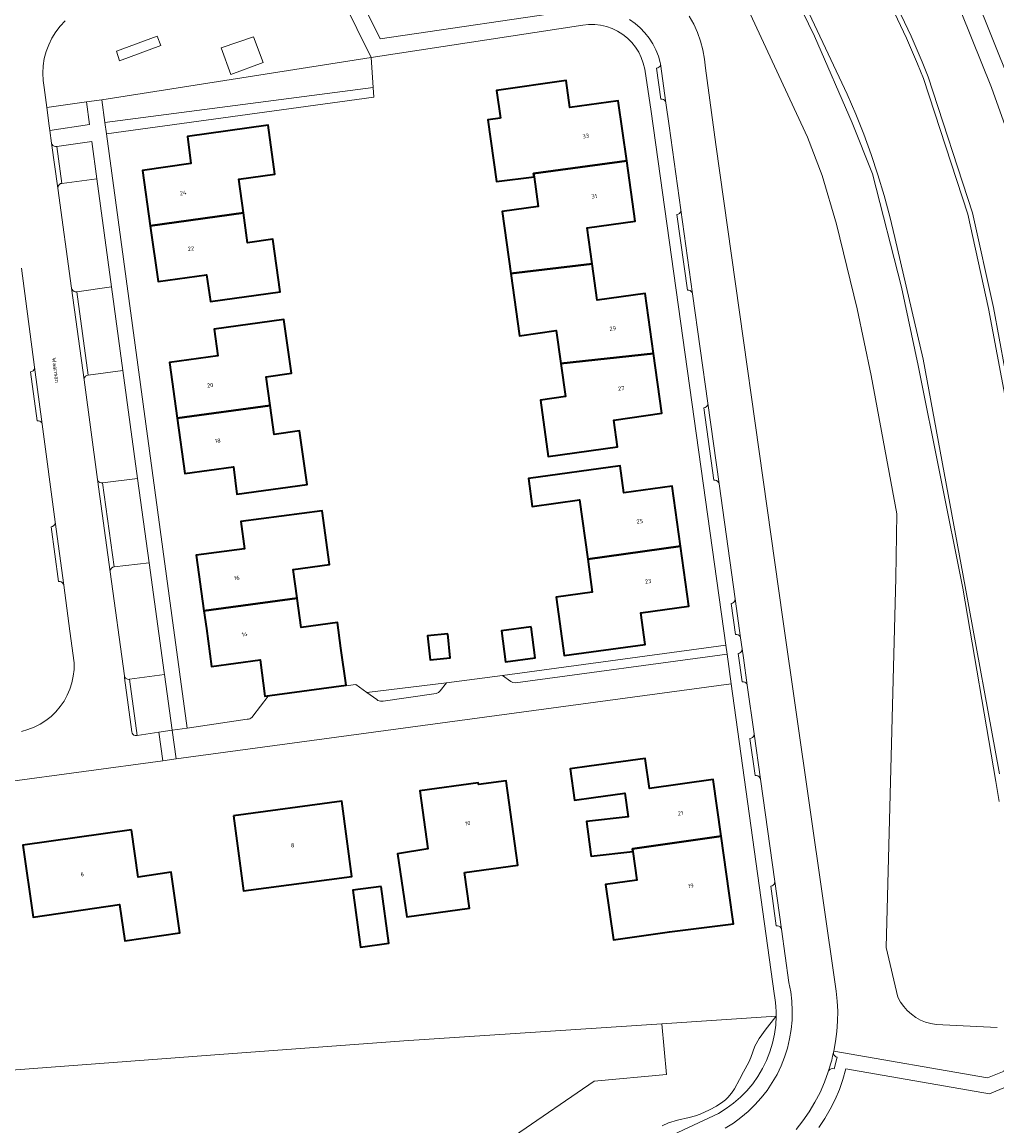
# Model space of a CAD drawing. Header units: metres. Extents: x 229229 to 231729, y 593167 to 595667.
# Tile 215 of 256: x 231345 to 231451, y 593946 to 594066. Entities that reach past the tile are written whole.
import ezdxf
from ezdxf.enums import TextEntityAlignment as Align

# ---------------------------------------------------------------- set-up
doc = ezdxf.new("R2010")
doc.units = ezdxf.units.M
for name, color, linetype, lineweight in [('B-WE-GR-BEPLANTING_CULTUUR_VASTE PLANTENVAK-GV', 90, 'Continuous', 18), ('B-WE-GR-GRAS-GV', 60, 'Continuous', 13), ('B-WE-GR-GROENVOORZIENING-GV', 80, 'Continuous', 18), ('B-WE-OG-BEBOUWING-GV', 7, 'Continuous', 35), ('B-WE-OG-BEBOUWING-T18', 10, 'Continuous', 18), ('B-WE-OG-TERREIN_ERF-GV', 7, 'Continuous', 18), ('B-WE-OG-TOPOGRAFIE-T18', 10, 'Continuous', 18), ('B-WE-OG-WATER-GV', 130, 'Continuous', 18), ('B-WE-OG-WATER_SLOOT-GV', 120, 'Continuous', 18), ('B-WE-VH-VERHARDING_GESLOTEN-GV', 252, 'Continuous', 18), ('B-WE-VH-VERHARDING_OPEN-GV', 252, 'Continuous', 18)]:
    doc.layers.add(name, color=color, linetype=linetype, lineweight=lineweight)
doc.styles.add('NLCS-ISO-M250-T18', font='NLCS-ISO.ttf', dxfattribs={"height": 0.45})

msp = doc.modelspace()

# ---------------------------------------------------------------- linework, layer by layer
at = {"layer": 'B-WE-GR-BEPLANTING_CULTUUR_VASTE PLANTENVAK-GV'}
for points in [[(231383.022, 594061.686), (231353.923, 594057.121), (231354.257, 594054.662), (231383.238, 594058.422)], [(231348.247, 594054.303), (231348.317, 594053.799), (231352.613, 594054.453), (231352.287, 594056.898), (231347.986, 594056.275)], [(231353.402, 594048.576), (231349.623, 594048.085), (231349.478, 594048.05), (231349.35, 594047.972), (231349.253, 594047.858), (231349.196, 594047.72), (231349.185, 594047.571), (231350.668, 594036.757), (231350.716, 594036.619), (231350.804, 594036.502), (231350.924, 594036.417), (231351.064, 594036.375), (231351.21, 594036.377), (231354.965, 594036.893)], [(231356.193, 594027.873), (231352.448, 594027.381), (231352.305, 594027.343), (231352.18, 594027.264), (231352.084, 594027.152), (231352.026, 594027.015), (231352.011, 594026.868), (231353.462, 594016.11), (231353.512, 594015.97), (231353.602, 594015.853), (231353.725, 594015.769), (231353.867, 594015.727), (231354.015, 594015.73), (231357.783, 594016.214)], [(231359.027, 594007.102), (231355.255, 594006.652), (231355.108, 594006.618), (231354.979, 594006.541), (231354.881, 594006.426), (231354.824, 594006.287), (231354.813, 594006.137), (231356.357, 593994.898), (231356.408, 593994.759), (231356.499, 593994.641), (231356.621, 593994.558), (231356.764, 593994.517), (231356.912, 593994.521), (231360.683, 593995.029), (231360.649, 593995.275)], [(231421.302, 593998.195), (231397.175, 593994.937), (231398.073, 593994.281), (231398.29, 593994.184), (231398.597, 593994.132), (231421.436, 593997.234)]]:
    msp.add_lwpolyline(points, close=True, dxfattribs=at)
msp.add_lwpolyline([(231405.775, 593940.754), (231420.496, 593947.644), (231421.336, 593948.158), (231422.132, 593948.738), (231422.878, 593949.38), (231423.57, 593950.081), (231424.203, 593950.835), (231424.773, 593951.637), (231425.276, 593952.484), (231425.71, 593953.368), (231426.07, 593954.284), (231426.356, 593955.226), (231426.564, 593956.189), (231426.694, 593957.165), (231426.745, 593958.148), (231426.582, 593957.952), (231425.645, 593956.775), (231424.889, 593955.722), (231424.443, 593954.914), (231423.997, 593953.667), (231423.779, 593953.191), (231423.207, 593952.12), (231422.764, 593951.3), (231422.233, 593950.288), (231421.917, 593949.811), (231421.51, 593949.345), (231421.258, 593949.113), (231420.968, 593948.882), (231420.298, 593948.431), (231419.548, 593948.015), (231418.517, 593947.553), (231418.023, 593947.377), (231417.339, 593947.188), (231416.084, 593946.92), (231415.121, 593946.616), (231414.42, 593946.285)], dxfattribs=at)
at = {"layer": 'B-WE-GR-GRAS-GV'}
for points in [[(231406.24, 594117.585), (231434.398, 594057.701), (231435.327, 594055.563), (231436.192, 594053.398), (231436.993, 594051.208), (231437.729, 594048.996), (231438.398, 594046.763), (231439.001, 594044.511), (231439.537, 594042.242), (231442.601, 594029.104), (231447.162, 594004.539), (231450.866, 593984.299)], [(231451.528, 594024.648), (231449.676, 594034.569), (231447.427, 594044.756), (231442.639, 594059.406), (231442.008, 594061.002), (231440.82, 594063.75), (231436.519, 594072.851)]]:
    msp.add_lwpolyline(points, dxfattribs=at)
at = {"layer": 'B-WE-GR-GROENVOORZIENING-GV'}
for points in [[(231450.594, 593956.922), (231444.028, 593957.248), (231443.446, 593957.339), (231442.878, 593957.497), (231442.332, 593957.719), (231441.816, 593958.003), (231441.335, 593958.344), (231440.897, 593958.739), (231440.508, 593959.181), (231440.172, 593959.665), (231439.894, 593960.185), (231438.625, 593965.569), (231439.669, 594005.495), (231439.764, 594012.388), (231436.993, 594027.334), (231435.468, 594034.526), (231433.241, 594043.673), (231431.689, 594048.926), (231430.119, 594053.081), (231418.953, 594077.102)], [(231349.978, 594065.63), (231349.437, 594065.057), (231348.956, 594064.433), (231348.54, 594063.764), (231348.192, 594063.056), (231347.918, 594062.317), (231347.718, 594061.555), (231347.596, 594060.776), (231347.552, 594059.989), (231347.587, 594059.202), (231347.701, 594058.422), (231347.986, 594056.275), (231352.287, 594056.898), (231353.923, 594057.121), (231383.022, 594061.686), (231378.378, 594071.104)], [(231417.361, 594066.139), (231417.838, 594065.273), (231418.243, 594064.371), (231418.574, 594063.44), (231418.829, 594062.485), (231419.005, 594061.512), (231419.103, 594060.528), (231420.239, 594052.277), (231427.46, 594001.015), (231433.221, 593960.858), (231433.337, 593959.773), (231433.389, 593958.682), (231433.377, 593957.591), (231433.3, 593956.502), (231433.159, 593955.419), (231432.954, 593954.347), (231449.574, 593951.481), (231451.36, 593952.196)], [(231449.191, 594065.942), (231452.893, 594056.692)], [(231414.42, 593946.285), (231415.121, 593946.616), (231416.084, 593946.92), (231417.339, 593947.188), (231418.023, 593947.377), (231418.517, 593947.553), (231419.548, 593948.015), (231420.298, 593948.431), (231420.968, 593948.882), (231421.258, 593949.113), (231421.51, 593949.345), (231421.917, 593949.811), (231422.233, 593950.288), (231422.764, 593951.3), (231423.207, 593952.12), (231423.779, 593953.191), (231423.997, 593953.667), (231424.443, 593954.914), (231424.889, 593955.722), (231425.645, 593956.775), (231426.582, 593957.952), (231426.745, 593958.148), (231414.406, 593957.307), (231414.898, 593951.826), (231407.078, 593951.141), (231398.488, 593945.218)]]:
    msp.add_lwpolyline(points, dxfattribs=at)
for points in [[(231359.911, 594063.985), (231360.287, 594062.965), (231355.832, 594061.318), (231355.51, 594062.358)], [(231366.806, 594062.724), (231370.313, 594063.917), (231371.343, 594061.124), (231367.87, 594059.843)], [(231390.011, 593992.98), (231390.28, 593993.093), (231390.474, 593993.272), (231391.145, 593994.124), (231382.545, 593993.098), (231383.612, 593992.329), (231383.731, 593992.247), (231383.864, 593992.189), (231384.005, 593992.158), (231384.15, 593992.154), (231384.293, 593992.179)]]:
    msp.add_lwpolyline(points, close=True, dxfattribs=at)
at = {"layer": 'B-WE-OG-BEBOUWING-GV'}
for points in [[(231396.964, 594055.133), (231395.595, 594054.955), (231396.554, 594048.301), (231400.596, 594048.77), (231400.543, 594049.15), (231410.6, 594050.498), (231409.691, 594057), (231404.462, 594056.274), (231404.058, 594059.185), (231396.55, 594058.114)], [(231359.16, 594043.506), (231369.218, 594044.885), (231368.707, 594048.547), (231372.618, 594049.093), (231371.882, 594054.371), (231363.168, 594053.138), (231363.542, 594050.22), (231358.323, 594049.468)], [(231398.096, 594038.34), (231406.859, 594039.374), (231406.314, 594043.269), (231411.51, 594043.995), (231410.6, 594050.498), (231400.543, 594049.15), (231400.596, 594048.77), (231401.038, 594045.585), (231397.165, 594045.047)], [(231359.16, 594043.506), (231360.004, 594037.493), (231365.221, 594038.219), (231365.645, 594035.32), (231373.181, 594036.371), (231372.39, 594042.045), (231369.666, 594041.665), (231369.218, 594044.885)], [(231406.859, 594039.374), (231398.096, 594038.34), (231399.027, 594031.634), (231402.988, 594032.184), (231403.483, 594028.615), (231413.506, 594029.724), (231412.601, 594036.197), (231407.405, 594035.47)], [(231372.108, 594024.087), (231371.673, 594027.206), (231374.406, 594027.587), (231373.596, 594033.39), (231366.046, 594032.337), (231366.442, 594029.448), (231361.247, 594028.729), (231362.069, 594022.735)], [(231403.483, 594028.615), (231403.977, 594025.055), (231401.281, 594024.681), (231402.126, 594018.592), (231409.608, 594019.63), (231409.206, 594022.523), (231414.411, 594023.251), (231413.506, 594029.724)], [(231372.108, 594024.087), (231362.069, 594022.735), (231362.891, 594016.743), (231368.128, 594017.472), (231368.518, 594014.5), (231376.084, 594015.555), (231375.276, 594021.348), (231372.543, 594020.967)], [(231416.419, 594008.901), (231415.512, 594015.383), (231410.286, 594014.652), (231409.886, 594017.565), (231399.988, 594016.204), (231400.402, 594013.192), (231405.514, 594013.895), (231406.393, 594007.505)], [(231364.95, 594001.926), (231375.019, 594003.278), (231374.594, 594006.381), (231378.509, 594006.917), (231377.715, 594012.716), (231368.947, 594011.549), (231369.337, 594008.617), (231364.122, 594007.923)], [(231406.393, 594007.505), (231406.886, 594003.918), (231402.972, 594003.38), (231403.836, 593997.098), (231412.584, 593998.294), (231412.117, 594001.716), (231417.324, 594002.428), (231416.419, 594008.901)], [(231375.019, 594003.278), (231364.95, 594001.926), (231364.952, 594001.913), (231365.216, 594000), (231365.782, 593995.901), (231371.019, 593996.608), (231371.545, 593992.711), (231380.296, 593993.872), (231379.746, 593997.887), (231379.368, 594000.646), (231375.453, 594000.11), (231375.022, 594003.258)], [(231400.28, 594000.183), (231397.071, 593999.771), (231397.501, 593996.427), (231400.71, 593996.839)], [(231391.269, 593999.439), (231389.09, 593999.206), (231389.366, 593996.625), (231391.545, 593996.858)], [(231411.267, 593975.917), (231411.224, 593976.229), (231420.806, 593977.567), (231419.936, 593983.687), (231413.052, 593982.735), (231412.606, 593985.967), (231406.545, 593985.148), (231404.492, 593984.862), (231404.966, 593981.461), (231407.019, 593981.747), (231410.39, 593982.217), (231410.743, 593979.685), (231406.269, 593979.177), (231406.743, 593975.603), (231406.768, 593975.416)], [(231393.089, 593973.67), (231398.828, 593974.453), (231397.587, 593983.545), (231394.585, 593983.16), (231394.566, 593983.351), (231388.247, 593982.467), (231389.112, 593976.202), (231385.854, 593975.668), (231386.852, 593968.87), (231393.616, 593969.807)], [(231368.148, 593979.787), (231369.24, 593971.663), (231380.931, 593973.234), (231379.834, 593981.347)], [(231357.114, 593978.274), (231345.393, 593976.597), (231346.501, 593968.847), (231355.85, 593970.202), (231356.418, 593966.285), (231362.363, 593967.146), (231361.415, 593973.686), (231357.854, 593973.169)], [(231420.806, 593977.567), (231411.224, 593976.229), (231411.267, 593975.917), (231411.699, 593972.818), (231408.328, 593972.349), (231409.157, 593966.4), (231415.233, 593967.254), (231422.145, 593968.101), (231421.678, 593971.438)], [(231384.09, 593972.152), (231381.034, 593971.738), (231381.865, 593965.605), (231384.931, 593966.021)]]:
    msp.add_lwpolyline(points, close=True, dxfattribs=at)
at = {"layer": 'B-WE-OG-TERREIN_ERF-GV'}
for points in [[(231413.235, 594055.855), (231412.544, 594060.416), (231412.396, 594061.049), (231412.179, 594061.662), (231411.895, 594062.247), (231411.548, 594062.796), (231411.142, 594063.304), (231410.681, 594063.763), (231410.173, 594064.168), (231409.622, 594064.513), (231409.036, 594064.796), (231408.423, 594065.011), (231407.789, 594065.157), (231407.143, 594065.231), (231406.493, 594065.233), (231405.847, 594065.162), (231383.022, 594061.686), (231383.238, 594058.422), (231383.307, 594057.376), (231354.426, 594053.416), (231361.478, 594001.421), (231363.152, 593989.253), (231369.631, 593990.211), (231369.772, 593990.226), (231369.908, 593990.268), (231370.033, 593990.335), (231370.142, 593990.425), (231370.232, 593990.535), (231371.903, 593992.7), (231381.353, 593993.957), (231382.545, 593993.098), (231391.145, 593994.124), (231397.175, 593994.937), (231421.302, 593998.195)], [(231397.165, 594045.047), (231401.038, 594045.585), (231400.596, 594048.77), (231396.554, 594048.301), (231395.595, 594054.955), (231396.964, 594055.133), (231396.55, 594058.114), (231404.058, 594059.185), (231404.462, 594056.274), (231409.691, 594057), (231410.6, 594050.498), (231411.51, 594043.995), (231406.314, 594043.269), (231406.859, 594039.374), (231407.405, 594035.47), (231412.601, 594036.197), (231413.506, 594029.724), (231414.411, 594023.251), (231409.206, 594022.523), (231409.608, 594019.63), (231402.126, 594018.592), (231401.281, 594024.681), (231403.977, 594025.055), (231403.483, 594028.615), (231402.988, 594032.184), (231399.027, 594031.634), (231398.096, 594038.34)], [(231372.618, 594049.093), (231368.707, 594048.547), (231369.218, 594044.885), (231369.666, 594041.665), (231372.39, 594042.045), (231373.181, 594036.371), (231365.645, 594035.32), (231365.221, 594038.219), (231360.004, 594037.493), (231359.16, 594043.506), (231358.323, 594049.468), (231363.542, 594050.22), (231363.168, 594053.138), (231371.882, 594054.371)], [(231372.543, 594020.967), (231375.276, 594021.348), (231376.084, 594015.555), (231368.518, 594014.5), (231368.128, 594017.472), (231362.891, 594016.743), (231362.069, 594022.735), (231361.247, 594028.729), (231366.442, 594029.448), (231366.046, 594032.337), (231373.596, 594033.39), (231374.406, 594027.587), (231371.673, 594027.206), (231372.108, 594024.087)], [(231406.393, 594007.505), (231405.514, 594013.895), (231400.402, 594013.192), (231399.988, 594016.204), (231409.886, 594017.565), (231410.286, 594014.652), (231415.512, 594015.383), (231416.419, 594008.901), (231417.324, 594002.428), (231412.117, 594001.716), (231412.584, 593998.294), (231403.836, 593997.098), (231402.972, 594003.38), (231406.886, 594003.918)], [(231377.715, 594012.716), (231378.509, 594006.917), (231374.594, 594006.381), (231375.019, 594003.278), (231375.022, 594003.258), (231375.453, 594000.11), (231379.368, 594000.646), (231379.746, 593997.887), (231380.296, 593993.872), (231371.545, 593992.711), (231371.019, 593996.608), (231365.782, 593995.901), (231365.216, 594000), (231364.952, 594001.913), (231364.95, 594001.926), (231364.122, 594007.923), (231369.337, 594008.617), (231368.947, 594011.549)], [(231400.28, 594000.183), (231400.71, 593996.839), (231397.501, 593996.427), (231397.071, 593999.771)], [(231391.269, 593999.439), (231391.545, 593996.858), (231389.366, 593996.625), (231389.09, 593999.206)], [(231410.39, 593982.217), (231407.019, 593981.747), (231404.966, 593981.461), (231404.492, 593984.862), (231406.545, 593985.148), (231412.606, 593985.967), (231413.052, 593982.735), (231419.936, 593983.687), (231420.806, 593977.567), (231421.678, 593971.438), (231422.145, 593968.101), (231415.233, 593967.254), (231409.157, 593966.4), (231408.328, 593972.349), (231411.699, 593972.818), (231411.267, 593975.917), (231406.768, 593975.416), (231406.743, 593975.603), (231406.269, 593979.177), (231410.743, 593979.685)], [(231388.247, 593982.467), (231394.566, 593983.351), (231394.585, 593983.16), (231397.587, 593983.545), (231398.828, 593974.453), (231393.089, 593973.67), (231393.616, 593969.807), (231386.852, 593968.87), (231385.854, 593975.668), (231389.112, 593976.202)], [(231368.148, 593979.787), (231379.834, 593981.347), (231380.931, 593973.234), (231369.24, 593971.663)], [(231357.114, 593978.274), (231357.854, 593973.169), (231361.415, 593973.686), (231362.363, 593967.146), (231356.418, 593966.285), (231355.85, 593970.202), (231346.501, 593968.847), (231345.393, 593976.597)], [(231384.09, 593972.152), (231384.931, 593966.021), (231381.865, 593965.605), (231381.034, 593971.738)]]:
    msp.add_lwpolyline(points, close=True, dxfattribs=at)
for points in [[(231345.252, 593988.903), (231345.949, 593989.096), (231346.623, 593989.357), (231347.267, 593989.683), (231347.877, 593990.072), (231348.444, 593990.52), (231348.965, 593991.021), (231349.433, 593991.572), (231349.844, 593992.166), (231350.194, 593992.798), (231350.48, 593993.462), (231350.699, 593994.151), (231350.848, 593994.858), (231350.926, 593995.576), (231350.933, 593996.299), (231350.482, 593999.724), (231349.817, 594004.695), (231349.767, 594004.835), (231349.676, 594004.953), (231349.553, 594005.037), (231349.411, 594005.079), (231349.262, 594005.075), (231348.469, 594011.004), (231348.614, 594011.039), (231348.74, 594011.117), (231348.837, 594011.23), (231348.893, 594011.368), (231348.905, 594011.516), (231347.493, 594022.07), (231347.443, 594022.21), (231347.352, 594022.328), (231347.229, 594022.412), (231347.087, 594022.454), (231346.938, 594022.45), (231346.233, 594027.719), (231346.378, 594027.754), (231346.505, 594027.832), (231346.601, 594027.946), (231346.658, 594028.084), (231346.669, 594028.232), (231345.238, 594038.928)], [(231344.646, 593952.365), (231365.653, 593953.933), (231386.522, 593955.495), (231414.406, 593957.307), (231426.745, 593958.148), (231426.738, 593958.641), (231426.713, 593959.134), (231426.668, 593959.625), (231426.606, 593960.114), (231426.524, 593960.601), (231421.866, 593994.041), (231361.948, 593985.932), (231360.499, 593985.735), (231343.443, 593983.427)], [(231466.354, 593912.641), (231455.19, 593951.953), (231454.653, 593953.838), (231451.32, 593952.293), (231451.36, 593952.196), (231452.003, 593950.683), (231449.762, 593949.769), (231434.255, 593952.44), (231433.944, 593951.317), (231433.561, 593950.216), (231433.106, 593949.143), (231432.582, 593948.101), (231431.991, 593947.097), (231431.336, 593946.133)]]:
    msp.add_lwpolyline(points, dxfattribs=at)
at = {"layer": 'B-WE-OG-WATER-GV'}
for points in [[(231454.251, 594046.519), (231449.995, 594058.429), (231445.683, 594069.213), (231440.522, 594079.148), (231416.228, 594131.439), (231410.095, 594128.382), (231413.386, 594120.779), (231427.532, 594090.769), (231436.997, 594073.092), (231441.307, 594063.97), (231442.502, 594061.207), (231443.142, 594059.588), (231447.944, 594044.897), (231450.2, 594034.676), (231452.054, 594024.747)], [(231450.814, 593981.33), (231450.445, 593983.496), (231446.906, 594004.352), (231442.077, 594028.421), (231440.281, 594036.871), (231437.14, 594049.123), (231434.955, 594054.613), (231430.894, 594063.968), (231422.443, 594081.327)], [(231418.953, 594077.102), (231430.119, 594053.081), (231431.689, 594048.926), (231433.241, 594043.673), (231435.468, 594034.526), (231436.993, 594027.334), (231439.764, 594012.388), (231439.669, 594005.495), (231438.625, 593965.569), (231439.894, 593960.185), (231440.172, 593959.665), (231440.508, 593959.181), (231440.897, 593958.739), (231441.335, 593958.344), (231441.816, 593958.003), (231442.332, 593957.719), (231442.878, 593957.497), (231443.446, 593957.339), (231444.028, 593957.248), (231450.594, 593956.922)], [(231398.488, 593945.218), (231407.078, 593951.141), (231414.898, 593951.826), (231414.406, 593957.307), (231386.522, 593955.495), (231365.653, 593953.933), (231344.646, 593952.365), (231327.22, 593950.79), (231308.037, 593949.739), (231283.255, 593948.184), (231260.508, 593946.558), (231242.213, 593945.314)]]:
    msp.add_lwpolyline(points, dxfattribs=at)
at = {"layer": 'B-WE-OG-WATER_SLOOT-GV'}
for points in [[(231450.866, 593984.299), (231447.162, 594004.539), (231442.601, 594029.104), (231439.537, 594042.242), (231439.001, 594044.511), (231438.398, 594046.763), (231437.729, 594048.996), (231436.993, 594051.208), (231436.192, 594053.398), (231435.327, 594055.563), (231434.398, 594057.701), (231406.24, 594117.585), (231395.909, 594141.213), (231393.699, 594143.864), (231390.67, 594146.827), (231389.862, 594147.5), (231370.127, 594164.32), (231366.928, 594165.818), (231365.284, 594166.077), (231363.291, 594166.392), (231353.912, 594165.69), (231204.211, 594151.864)], [(231452.893, 594056.692), (231449.191, 594065.942), (231445.064, 594075.67), (231435.068, 594094.662), (231421.283, 594124.474), (231417.812, 594132.229), (231417.693, 594132.496), (231416.112, 594131.689), (231416.228, 594131.439), (231440.522, 594079.148), (231445.683, 594069.213), (231449.995, 594058.429), (231454.251, 594046.519)], [(231452.054, 594024.747), (231450.2, 594034.676), (231447.944, 594044.897), (231443.142, 594059.588), (231442.502, 594061.207), (231441.307, 594063.97), (231436.997, 594073.092), (231427.532, 594090.769), (231413.386, 594120.779), (231410.095, 594128.382), (231409.616, 594128.143), (231412.899, 594120.559), (231427.054, 594090.529), (231436.519, 594072.851), (231440.82, 594063.75), (231442.008, 594061.002), (231442.639, 594059.406), (231447.427, 594044.756), (231449.676, 594034.569), (231451.528, 594024.648)], [(231422.443, 594081.327), (231430.894, 594063.968), (231434.955, 594054.613), (231437.14, 594049.123), (231440.281, 594036.871), (231442.077, 594028.421), (231446.906, 594004.352), (231450.445, 593983.496), (231450.814, 593981.33)]]:
    msp.add_lwpolyline(points, dxfattribs=at)
at = {"layer": 'B-WE-VH-VERHARDING_GESLOTEN-GV'}
for points in [[(231380.187, 594071.411), (231383.97, 594063.698), (231406.031, 594066.943)], [(231410.914, 594065.779), (231411.509, 594065.356), (231412.062, 594064.878), (231412.566, 594064.35), (231413.018, 594063.776), (231413.412, 594063.161), (231413.746, 594062.512), (231414.017, 594061.833), (231414.221, 594061.132), (231414.246, 594060.996), (231414.838, 594056.796), (231415.189, 594054.3), (231416.454, 594045.223), (231417.716, 594036.159), (231419.36, 594024.36), (231420.575, 594015.638), (231422.304, 594003.226), (231422.894, 593998.996), (231423.057, 593997.82), (231423.195, 593996.832), (231423.61, 593993.877), (231424.346, 593988.632), (231425.031, 593983.749), (231426.583, 593972.695), (231427.308, 593967.526), (231428.117, 593961.764), (231428.308, 593960.763), (231428.429, 593959.75), (231428.477, 593958.732), (231428.453, 593957.713), (231428.358, 593956.698), (231428.191, 593955.692), (231427.953, 593954.701), (231427.645, 593953.728), (231427.27, 593952.781), (231426.829, 593951.861), (231426.324, 593950.976), (231425.757, 593950.128), (231425.132, 593949.323), (231424.452, 593948.563), (231423.72, 593947.854), (231422.939, 593947.198), (231422.114, 593946.599), (231421.249, 593946.06)], [(231428.893, 593945.886), (231429.631, 593946.83), (231430.309, 593947.818), (231430.924, 593948.847), (231431.473, 593949.912), (231431.954, 593951.01), (231432.366, 593952.135), (231432.499, 593952.552), (231432.622, 593952.972), (231432.735, 593953.394), (231432.839, 593953.82), (231432.933, 593954.247), (231432.954, 593954.347), (231433.159, 593955.419), (231433.3, 593956.502), (231433.377, 593957.591), (231433.389, 593958.682), (231433.337, 593959.773), (231433.221, 593960.858), (231427.46, 594001.015), (231420.239, 594052.277), (231419.103, 594060.528), (231419.005, 594061.512), (231418.829, 594062.485), (231418.574, 594063.44), (231418.243, 594064.371), (231417.838, 594065.273), (231417.361, 594066.139)]]:
    msp.add_lwpolyline(points, dxfattribs=at)
at = {"layer": 'B-WE-VH-VERHARDING_OPEN-GV'}
for points in [[(231406.031, 594066.943), (231383.97, 594063.698), (231380.187, 594071.411)], [(231378.378, 594071.104), (231383.022, 594061.686), (231405.847, 594065.162), (231406.493, 594065.233), (231407.143, 594065.231), (231407.789, 594065.157), (231408.423, 594065.011), (231409.036, 594064.796), (231409.622, 594064.513), (231410.173, 594064.168), (231410.681, 594063.763), (231411.142, 594063.304), (231411.548, 594062.796), (231411.895, 594062.247), (231412.179, 594061.662), (231412.396, 594061.049), (231412.544, 594060.416), (231413.235, 594055.855), (231421.302, 593998.195), (231421.436, 593997.234), (231421.866, 593994.041), (231426.524, 593960.601), (231426.606, 593960.114), (231426.668, 593959.625), (231426.713, 593959.134), (231426.738, 593958.641), (231426.745, 593958.148), (231426.694, 593957.165), (231426.564, 593956.189), (231426.356, 593955.226), (231426.07, 593954.284), (231425.71, 593953.368), (231425.276, 593952.484), (231424.773, 593951.637), (231424.203, 593950.835), (231423.57, 593950.081), (231422.878, 593949.38), (231422.132, 593948.738), (231421.336, 593948.158), (231420.496, 593947.644), (231405.775, 593940.754)], [(231343.443, 593983.427), (231360.499, 593985.735), (231360.073, 593988.798), (231357.733, 593988.453), (231357.667, 593988.443), (231357.525, 593988.448), (231357.391, 593988.499), (231357.281, 593988.589), (231357.206, 593988.71), (231357.173, 593988.849), (231356.385, 593994.696), (231356.357, 593994.898), (231354.813, 594006.137), (231353.462, 594016.11), (231352.011, 594026.868), (231350.668, 594036.757), (231349.185, 594047.571), (231348.507, 594052.435), (231348.317, 594053.799), (231348.247, 594054.303), (231347.986, 594056.275), (231347.701, 594058.422), (231347.587, 594059.202), (231347.552, 594059.989), (231347.596, 594060.776), (231347.718, 594061.555), (231347.918, 594062.317), (231348.192, 594063.056), (231348.54, 594063.764), (231348.956, 594064.433), (231349.437, 594065.057), (231349.978, 594065.63)], [(231421.249, 593946.06), (231422.114, 593946.599), (231422.939, 593947.198), (231423.72, 593947.854), (231424.452, 593948.563), (231425.132, 593949.323), (231425.757, 593950.128), (231426.324, 593950.976), (231426.829, 593951.861), (231427.27, 593952.781), (231427.645, 593953.728), (231427.953, 593954.701), (231428.191, 593955.692), (231428.358, 593956.698), (231428.453, 593957.713), (231428.477, 593958.732), (231428.429, 593959.75), (231428.308, 593960.763), (231428.117, 593961.764), (231427.308, 593967.526), (231427.257, 593967.666), (231427.166, 593967.783), (231427.043, 593967.866), (231426.9, 593967.907), (231426.751, 593967.902), (231426.15, 593972.18), (231426.294, 593972.216), (231426.421, 593972.295), (231426.516, 593972.409), (231426.572, 593972.547), (231426.583, 593972.695), (231425.031, 593983.749), (231424.98, 593983.889), (231424.889, 593984.006), (231424.766, 593984.089), (231424.623, 593984.13), (231424.474, 593984.125), (231423.913, 593988.117), (231424.057, 593988.153), (231424.184, 593988.232), (231424.279, 593988.346), (231424.335, 593988.484), (231424.346, 593988.632), (231423.61, 593993.877), (231423.559, 593994.017), (231423.467, 593994.134), (231423.344, 593994.217), (231423.201, 593994.258), (231423.052, 593994.253), (231422.624, 593997.305), (231422.769, 593997.341), (231422.895, 593997.419), (231422.991, 593997.533), (231423.047, 593997.671), (231423.057, 593997.82), (231422.894, 593998.996), (231422.843, 593999.136), (231422.751, 593999.253), (231422.628, 593999.337), (231422.485, 593999.378), (231422.336, 593999.373), (231421.871, 594002.712), (231422.015, 594002.748), (231422.142, 594002.826), (231422.238, 594002.94), (231422.293, 594003.078), (231422.304, 594003.226), (231420.575, 594015.638), (231420.524, 594015.778), (231420.433, 594015.895), (231420.31, 594015.978), (231420.167, 594016.019), (231420.018, 594016.014), (231418.927, 594023.845), (231419.071, 594023.881), (231419.198, 594023.96), (231419.293, 594024.074), (231419.349, 594024.212), (231419.36, 594024.36), (231417.716, 594036.159), (231417.665, 594036.299), (231417.574, 594036.416), (231417.451, 594036.5), (231417.308, 594036.541), (231417.159, 594036.536), (231416.02, 594044.708), (231416.165, 594044.744), (231416.291, 594044.823), (231416.387, 594044.937), (231416.443, 594045.074), (231416.454, 594045.223), (231415.189, 594054.3), (231414.838, 594056.796), (231414.787, 594056.936), (231414.695, 594057.053), (231414.572, 594057.136), (231414.429, 594057.177), (231414.28, 594057.172), (231413.804, 594060.52), (231413.947, 594060.545), (231414.074, 594060.614), (231414.173, 594060.72), (231414.232, 594060.852), (231414.246, 594060.996), (231414.221, 594061.132), (231414.017, 594061.833), (231413.746, 594062.512), (231413.412, 594063.161), (231413.018, 594063.776), (231412.566, 594064.35), (231412.062, 594064.878), (231411.509, 594065.356), (231410.914, 594065.779)], [(231345.238, 594038.928), (231346.669, 594028.232), (231347.493, 594022.07), (231348.905, 594011.516), (231349.817, 594004.695), (231350.482, 593999.724), (231350.933, 593996.299), (231350.926, 593995.576), (231350.848, 593994.858), (231350.699, 593994.151), (231350.48, 593993.462), (231350.194, 593992.798), (231349.844, 593992.166), (231349.433, 593991.572), (231348.965, 593991.021), (231348.444, 593990.52), (231347.877, 593990.072), (231347.267, 593989.683), (231346.623, 593989.357), (231345.949, 593989.096), (231345.252, 593988.903)], [(231451.36, 593952.196), (231449.574, 593951.481), (231432.954, 593954.347), (231432.933, 593954.247), (231432.934, 593954.101), (231432.98, 593953.963), (231433.066, 593953.846), (231433.184, 593953.76), (231433.322, 593953.714), (231432.986, 593952.457), (231432.833, 593952.478), (231432.682, 593952.452), (231432.545, 593952.381), (231432.436, 593952.272), (231432.366, 593952.135), (231431.954, 593951.01), (231431.473, 593949.912), (231430.924, 593948.847), (231430.309, 593947.818), (231429.631, 593946.83), (231428.893, 593945.886)], [(231431.336, 593946.133), (231431.991, 593947.097), (231432.582, 593948.101), (231433.106, 593949.143), (231433.561, 593950.216), (231433.944, 593951.317), (231434.255, 593952.44), (231449.762, 593949.769), (231452.003, 593950.683)]]:
    msp.add_lwpolyline(points, dxfattribs=at)
for points in [[(231355.51, 594062.358), (231355.832, 594061.318), (231360.287, 594062.965), (231359.911, 594063.985)], [(231366.806, 594062.724), (231367.87, 594059.843), (231371.343, 594061.124), (231370.313, 594063.917)], [(231414.246, 594060.996), (231414.232, 594060.852), (231414.173, 594060.72), (231414.074, 594060.614), (231413.947, 594060.545), (231413.804, 594060.52), (231414.28, 594057.172), (231414.429, 594057.177), (231414.572, 594057.136), (231414.695, 594057.053), (231414.787, 594056.936), (231414.838, 594056.796)], [(231354.257, 594054.662), (231354.426, 594053.416), (231383.307, 594057.376), (231383.238, 594058.422)], [(231354.426, 594053.416), (231354.257, 594054.662), (231353.923, 594057.121), (231352.287, 594056.898), (231352.613, 594054.453), (231348.317, 594053.799), (231348.507, 594052.435), (231348.559, 594052.295), (231348.652, 594052.177), (231348.776, 594052.094), (231348.921, 594052.054), (231349.07, 594052.06), (231352.863, 594052.588), (231353.402, 594048.576), (231354.965, 594036.893), (231356.193, 594027.873), (231357.783, 594016.214), (231359.027, 594007.102), (231360.649, 593995.275), (231360.683, 593995.029), (231361.52, 593989.012), (231363.152, 593989.253), (231361.478, 594001.421)], [(231349.07, 594052.06), (231348.921, 594052.054), (231348.776, 594052.094), (231348.652, 594052.177), (231348.559, 594052.295), (231348.507, 594052.435), (231349.185, 594047.571), (231349.196, 594047.72), (231349.253, 594047.858), (231349.35, 594047.972), (231349.478, 594048.05), (231349.623, 594048.085)], [(231352.863, 594052.588), (231349.07, 594052.06), (231349.623, 594048.085), (231353.402, 594048.576)], [(231416.454, 594045.223), (231416.443, 594045.074), (231416.387, 594044.937), (231416.291, 594044.823), (231416.165, 594044.744), (231416.02, 594044.708), (231417.159, 594036.536), (231417.308, 594036.541), (231417.451, 594036.5), (231417.574, 594036.416), (231417.665, 594036.299), (231417.716, 594036.159)], [(231352.448, 594027.381), (231356.193, 594027.873), (231354.965, 594036.893), (231351.21, 594036.377)], [(231351.21, 594036.377), (231351.064, 594036.375), (231350.924, 594036.417), (231350.804, 594036.502), (231350.716, 594036.619), (231350.668, 594036.757), (231352.011, 594026.868), (231352.026, 594027.015), (231352.084, 594027.152), (231352.18, 594027.264), (231352.305, 594027.343), (231352.448, 594027.381)], [(231346.669, 594028.232), (231346.658, 594028.084), (231346.601, 594027.946), (231346.505, 594027.832), (231346.378, 594027.754), (231346.233, 594027.719), (231346.938, 594022.45), (231347.087, 594022.454), (231347.229, 594022.412), (231347.352, 594022.328), (231347.443, 594022.21), (231347.493, 594022.07)], [(231419.36, 594024.36), (231419.349, 594024.212), (231419.293, 594024.074), (231419.198, 594023.96), (231419.071, 594023.881), (231418.927, 594023.845), (231420.018, 594016.014), (231420.167, 594016.019), (231420.31, 594015.978), (231420.433, 594015.895), (231420.524, 594015.778), (231420.575, 594015.638)], [(231354.015, 594015.73), (231353.867, 594015.727), (231353.725, 594015.769), (231353.602, 594015.853), (231353.512, 594015.97), (231353.462, 594016.11), (231354.813, 594006.137), (231354.824, 594006.287), (231354.881, 594006.426), (231354.979, 594006.541), (231355.108, 594006.618), (231355.255, 594006.652)], [(231355.255, 594006.652), (231359.027, 594007.102), (231357.783, 594016.214), (231354.015, 594015.73)], [(231348.905, 594011.516), (231348.893, 594011.368), (231348.837, 594011.23), (231348.74, 594011.117), (231348.614, 594011.039), (231348.469, 594011.004), (231349.262, 594005.075), (231349.411, 594005.079), (231349.553, 594005.037), (231349.676, 594004.953), (231349.767, 594004.835), (231349.817, 594004.695)], [(231422.304, 594003.226), (231422.293, 594003.078), (231422.238, 594002.94), (231422.142, 594002.826), (231422.015, 594002.748), (231421.871, 594002.712), (231422.336, 593999.373), (231422.485, 593999.378), (231422.628, 593999.337), (231422.751, 593999.253), (231422.843, 593999.136), (231422.894, 593998.996)], [(231423.195, 593996.832), (231423.057, 593997.82), (231423.047, 593997.671), (231422.991, 593997.533), (231422.895, 593997.419), (231422.769, 593997.341), (231422.624, 593997.305), (231423.052, 593994.253), (231423.201, 593994.258), (231423.344, 593994.217), (231423.467, 593994.134), (231423.559, 593994.017), (231423.61, 593993.877)], [(231421.866, 593994.041), (231421.436, 593997.234), (231398.597, 593994.132), (231398.29, 593994.184), (231398.073, 593994.281), (231397.175, 593994.937), (231391.145, 593994.124), (231390.474, 593993.272), (231390.28, 593993.093), (231390.011, 593992.98), (231384.293, 593992.179), (231384.15, 593992.154), (231384.005, 593992.158), (231383.864, 593992.189), (231383.731, 593992.247), (231383.612, 593992.329), (231382.545, 593993.098), (231381.353, 593993.957), (231371.903, 593992.7), (231370.232, 593990.535), (231370.142, 593990.425), (231370.033, 593990.335), (231369.908, 593990.268), (231369.772, 593990.226), (231369.631, 593990.211), (231363.152, 593989.253), (231361.52, 593989.012), (231361.948, 593985.932)], [(231356.912, 593994.521), (231356.764, 593994.517), (231356.621, 593994.558), (231356.499, 593994.641), (231356.408, 593994.759), (231356.357, 593994.898), (231356.385, 593994.696), (231357.173, 593988.849), (231357.206, 593988.71), (231357.281, 593988.589), (231357.391, 593988.499), (231357.525, 593988.448), (231357.667, 593988.443), (231357.733, 593988.453)], [(231361.52, 593989.012), (231360.683, 593995.029), (231356.912, 593994.521), (231357.733, 593988.453), (231360.073, 593988.798)], [(231361.948, 593985.932), (231361.52, 593989.012), (231360.073, 593988.798), (231360.499, 593985.735)], [(231424.346, 593988.632), (231424.335, 593988.484), (231424.279, 593988.346), (231424.184, 593988.232), (231424.057, 593988.153), (231423.913, 593988.117), (231424.474, 593984.125), (231424.623, 593984.13), (231424.766, 593984.089), (231424.889, 593984.006), (231424.98, 593983.889), (231425.031, 593983.749)], [(231426.583, 593972.695), (231426.572, 593972.547), (231426.516, 593972.409), (231426.421, 593972.295), (231426.294, 593972.216), (231426.15, 593972.18), (231426.751, 593967.902), (231426.9, 593967.907), (231427.043, 593967.866), (231427.166, 593967.783), (231427.257, 593967.666), (231427.308, 593967.526)], [(231433.322, 593953.714), (231433.184, 593953.76), (231433.066, 593953.846), (231432.98, 593953.963), (231432.934, 593954.101), (231432.933, 593954.247), (231432.839, 593953.82), (231432.735, 593953.394), (231432.622, 593952.972), (231432.499, 593952.552), (231432.366, 593952.135), (231432.436, 593952.272), (231432.545, 593952.381), (231432.682, 593952.452), (231432.833, 593952.478), (231432.986, 593952.457)]]:
    msp.add_lwpolyline(points, close=True, dxfattribs=at)

# ---------------------------------------------------------------- texts
at = {"layer": 'B-WE-OG-BEBOUWING-T18', "style": 'NLCS-ISO-M250-T18'}
for s, rotation, p in [('33', 8.1, (231406.184, 594053.195)), ('24', 8, (231362.703, 594047.043)), ('31', 7.9, (231407.094, 594046.692)), ('22', 7.9, (231363.545, 594041.044)), ('29', 7.9, (231409.092, 594032.407)), ('20', 7.8, (231365.621, 594026.275)), ('27', 7.9, (231409.997, 594025.934)), ('18', 7.9, (231366.443, 594020.283)), ('25', 7.8, (231412.004, 594011.588)), ('16', 7.5, (231368.498, 594005.472)), ('23', 7.8, (231412.91, 594005.111)), ('14', 7.8, (231369.338, 593999.389)), ('21', 8, (231416.411, 593980.064)), ('10', 7.3, (231393.434, 593978.98)), ('8', 7.6, (231374.52, 593976.602)), ('6', 8.2, (231351.82, 593973.476)), ('19', 7.9, (231417.526, 593972.221))]:
    msp.add_text(s, height=0.45, rotation=rotation, dxfattribs=at).set_placement(p, align=Align.MIDDLE)
at = {"layer": 'B-WE-OG-TOPOGRAFIE-T18', "style": 'NLCS-ISO-M250-T18'}
msp.add_text('Waarman', height=0.45, rotation=277.7, dxfattribs=at).set_placement((231348.949, 594027.91), align=Align.MIDDLE)

doc.saveas('drawing.dxf')
